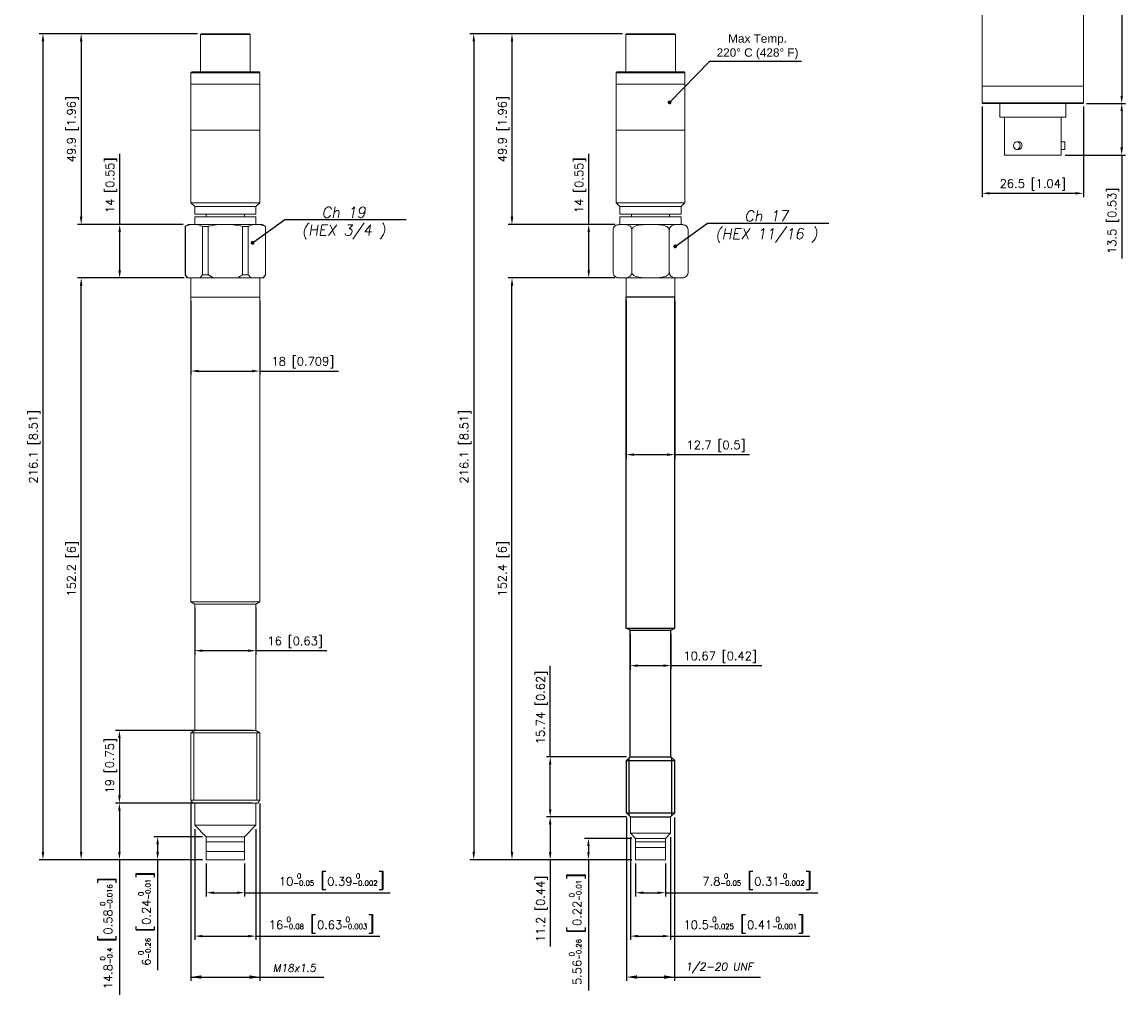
# Model space of a CAD drawing. Header units: millimetres. Extents: x 437 to 726, y -75 to 487.
# Tile 1 of 2: x 437 to 726, y -75 to 179. Entities that reach past the tile are written whole.
import ezdxf

# ---------------------------------------------------------------- set-up
doc = ezdxf.new("R2010")
doc.units = ezdxf.units.MM
doc.header["$PDSIZE"] = -1
doc.styles.add('DEM2', font='romans.shx', dxfattribs={"oblique": 10})
doc.styles.add('WLA0', font='romans.shx')
doc.dimstyles.new('AXEGF_MM-INCH', dxfattribs={"dimtxt": 2.2, "dimasz": 2, "dimexe": 1, "dimexo": 1, "dimgap": 0.5, "dimtad": 1, "dimdec": 4, "dimdsep": 46, "dimtxsty": 'WLA0', "dimcen": 0, "dimclrd": 256, "dimclre": 256, "dimclrt": 256, "dimadec": 0, "dimazin": 0, "dimtol": 1, "dimtm": 1e-09, "dimtfac": 0.6, "dimtdec": 4, "dimtmove": 0, "dimatfit": 3, "dimfxl": 1, "dimarcsym": 0})

# ---------------------------------------------------------------- blocks, each defined once
blk = doc.blocks.new('*D5')
at = {"lineweight": -2}
for p, q in [((687.97, 157.03), (687.97, 133.33)), ((714.47, 157.03), (714.47, 133.33)), ((689.97, 134.33), (712.47, 134.33))]:
    blk.add_line(p, q, dxfattribs=at)
for points in [[(689.97, 134.66), (689.97, 134), (687.97, 134.33)], [(712.47, 134.66), (712.47, 134), (714.47, 134.33)]]:
    blk.add_solid(points)
at = {"layer": 'Defpoints', "color": 0}
for p in [(687.97, 158.03), (714.47, 158.03), (714.47, 134.33)]:
    blk.add_point(p, dxfattribs=at)
at = {"insert": (701.22, 136.51), "char_height": 2.2, "attachment_point": 5, "style": 'WLA0'}
blk.add_mtext('26.5 [1.04]', dxfattribs=at)
blk = doc.blocks.new('*D6')
at = {"lineweight": -2}
for p, q in [((715.27, 157.83), (725.47, 157.83)), ((724.47, 155.83), (724.47, 146.33)), ((709.67, 144.33), (725.47, 144.33)), ((724.47, 144.33), (724.47, 117.31))]:
    blk.add_line(p, q, dxfattribs=at)
for points in [[(724.14, 155.83), (724.81, 155.83), (724.47, 157.83)], [(724.14, 146.33), (724.81, 146.33), (724.47, 144.33)]]:
    blk.add_solid(points)
at = {"layer": 'Defpoints', "color": 0}
for p in [(714.27, 157.83), (724.47, 157.83), (708.67, 144.33)]:
    blk.add_point(p, dxfattribs=at)
at = {"insert": (722.3, 127.14), "char_height": 2.2, "attachment_point": 5, "rotation": 90, "style": 'WLA0'}
blk.add_mtext('13.5 [0.53]', dxfattribs=at)
blk = doc.blocks.new('*D7')
at = {"lineweight": -2}
for p, q in [((715.27, 242.33), (725.47, 242.33)), ((724.47, 240.33), (724.47, 159.83)), ((715.27, 157.83), (725.47, 157.83))]:
    blk.add_line(p, q, dxfattribs=at)
for points in [[(724.14, 240.33), (724.81, 240.33), (724.47, 242.33)], [(724.14, 159.83), (724.81, 159.83), (724.47, 157.83)]]:
    blk.add_solid(points)
at = {"layer": 'Defpoints', "color": 0}
for p in [(714.27, 242.33), (714.27, 157.83), (724.47, 157.83)]:
    blk.add_point(p, dxfattribs=at)
at = {"insert": (722.3, 200.08), "char_height": 2.2, "attachment_point": 5, "rotation": 90, "style": 'WLA0'}
blk.add_mtext('84.5 [3.33]', dxfattribs=at)
blk = doc.blocks.new('*D11')
at = {"lineweight": -2}
for p, q in [((597.32, -41.02), (597.32, -49.66)), ((605.12, -41.02), (605.12, -49.66)), ((599.32, -48.66), (603.12, -48.66)), ((605.12, -48.66), (644.97, -48.66))]:
    blk.add_line(p, q, dxfattribs=at)
for points in [[(599.32, -48.33), (599.32, -48.99), (597.32, -48.66)], [(603.12, -48.33), (603.12, -48.99), (605.12, -48.66)]]:
    blk.add_solid(points)
at = {"layer": 'Defpoints', "color": 0}
for p in [(597.32, -40.02), (605.12, -40.02), (605.12, -48.66)]:
    blk.add_point(p, dxfattribs=at)
at = {"insert": (629.1, -45.75), "char_height": 2.2, "attachment_point": 5, "style": 'WLA0'}
blk.add_mtext('7.8{\\H1.320000;\\S 0^ -0.05;} {\\o\\l\\H3.168000;[}0.31{\\H1.320000;\\S 0^ -0.002;}{\\o\\l\\H3.168000;]}', dxfattribs=at)
blk = doc.blocks.new('*D12')
at = {"lineweight": -2}
for p, q in [((595.97, -34.12), (595.97, -61.02)), ((606.47, -34.12), (606.47, -61.02)), ((597.97, -60.02), (604.47, -60.02)), ((606.47, -60.02), (642.88, -60.02))]:
    blk.add_line(p, q, dxfattribs=at)
for points in [[(597.97, -59.69), (597.97, -60.35), (595.97, -60.02)], [(604.47, -59.69), (604.47, -60.35), (606.47, -60.02)]]:
    blk.add_solid(points)
at = {"layer": 'Defpoints', "color": 0}
for p in [(595.97, -33.12), (606.47, -33.12), (606.47, -60.02)]:
    blk.add_point(p, dxfattribs=at)
at = {"insert": (625.68, -57.11), "char_height": 2.2, "attachment_point": 5, "style": 'WLA0'}
blk.add_mtext('10.5{\\H1.320000;\\S 0^ -0.025;} {\\o\\l\\H3.168000;[}0.41{\\H1.320000;\\S 0^ -0.001;}{\\o\\l\\H3.168000;]}', dxfattribs=at)
blk = doc.blocks.new('*D13')
at = {"lineweight": -2}
for p, q in [((594.77, -28.82), (573.97, -28.82)), ((574.97, -30.82), (574.97, -38.02)), ((596.32, -40.02), (573.97, -40.02)), ((574.97, -40.02), (574.97, -62.73))]:
    blk.add_line(p, q, dxfattribs=at)
for points in [[(574.64, -30.82), (575.31, -30.82), (574.97, -28.82)], [(574.64, -38.02), (575.31, -38.02), (574.97, -40.02)]]:
    blk.add_solid(points)
at = {"layer": 'Defpoints', "color": 0}
for p in [(574.97, -28.82), (595.77, -28.82), (597.32, -40.02)]:
    blk.add_point(p, dxfattribs=at)
at = {"insert": (572.8, -52.9), "char_height": 2.2, "attachment_point": 5, "rotation": 90, "style": 'WLA0'}
blk.add_mtext('11.2 [0.44]', dxfattribs=at)
blk = doc.blocks.new('*D14')
at = {"lineweight": -2}
for p, q in [((585.05, 126.18), (585.05, 144.68)), ((591.91, 126.18), (584.05, 126.18)), ((585.05, 114.18), (585.05, 124.18)), ((591.91, 112.18), (584.05, 112.18))]:
    blk.add_line(p, q, dxfattribs=at)
for points in [[(584.72, 124.18), (585.38, 124.18), (585.05, 126.18)], [(584.72, 114.18), (585.38, 114.18), (585.05, 112.18)]]:
    blk.add_solid(points)
at = {"layer": 'Defpoints', "color": 0}
for p in [(592.91, 126.18), (585.05, 112.18), (592.91, 112.18)]:
    blk.add_point(p, dxfattribs=at)
at = {"insert": (582.87, 136.43), "char_height": 2.2, "attachment_point": 5, "rotation": 90, "style": 'WLA0'}
blk.add_mtext('14 [0.55]', dxfattribs=at)
blk = doc.blocks.new('*D15')
at = {"lineweight": -2}
for p, q in [((593.92, 176.08), (563.97, 176.08)), ((564.97, 174.08), (564.97, 128.18)), ((591.91, 126.18), (563.97, 126.18))]:
    blk.add_line(p, q, dxfattribs=at)
for points in [[(564.64, 174.08), (565.31, 174.08), (564.97, 176.08)], [(564.64, 128.18), (565.31, 128.18), (564.97, 126.18)]]:
    blk.add_solid(points)
at = {"layer": 'Defpoints', "color": 0}
for p in [(594.92, 176.08), (564.97, 126.18), (592.91, 126.18)]:
    blk.add_point(p, dxfattribs=at)
at = {"insert": (562.8, 151.13), "char_height": 2.2, "attachment_point": 5, "rotation": 90, "style": 'WLA0'}
blk.add_mtext('49.9 [1.96]', dxfattribs=at)
blk = doc.blocks.new('*D16')
at = {"lineweight": -2}
for p, q in [((593.92, 176.08), (553.97, 176.08)), ((554.97, 174.08), (554.97, -38.02)), ((596.32, -40.02), (553.97, -40.02))]:
    blk.add_line(p, q, dxfattribs=at)
for points in [[(554.64, 174.08), (555.31, 174.08), (554.97, 176.08)], [(554.64, -38.02), (555.31, -38.02), (554.97, -40.02)]]:
    blk.add_solid(points)
at = {"layer": 'Defpoints', "color": 0}
for p in [(594.92, 176.08), (554.97, -40.02), (597.32, -40.02)]:
    blk.add_point(p, dxfattribs=at)
at = {"insert": (552.8, 68.03), "char_height": 2.2, "attachment_point": 5, "rotation": 90, "style": 'WLA0'}
blk.add_mtext('216.1 [8.51]', dxfattribs=at)
blk = doc.blocks.new('*D17')
at = {"lineweight": -2}
for p, q in [((595.89, 18.99), (595.89, 9.76)), ((606.56, 18.99), (606.56, 9.76)), ((597.89, 10.76), (604.56, 10.76)), ((606.56, 10.76), (630.3, 10.76))]:
    blk.add_line(p, q, dxfattribs=at)
for points in [[(597.89, 11.09), (597.89, 10.42), (595.89, 10.76)], [(604.56, 11.09), (604.56, 10.42), (606.56, 10.76)]]:
    blk.add_solid(points)
at = {"layer": 'Defpoints', "color": 0}
for p in [(595.89, 19.99), (606.56, 19.99), (606.56, 10.76)]:
    blk.add_point(p, dxfattribs=at)
at = {"insert": (619.43, 12.93), "char_height": 2.2, "attachment_point": 5, "style": 'WLA0'}
blk.add_mtext('10.67 [0.42]', dxfattribs=at)
blk = doc.blocks.new('*D19')
at = {"lineweight": -2}
for p, q in [((480.48, -25.22), (461.28, -25.22)), ((462.28, -27.22), (462.28, -38.02)), ((483.63, -40.02), (461.28, -40.02)), ((462.28, -40.02), (462.28, -75.4))]:
    blk.add_line(p, q, dxfattribs=at)
for points in [[(461.94, -27.22), (462.61, -27.22), (462.28, -25.22)], [(461.94, -38.02), (462.61, -38.02), (462.28, -40.02)]]:
    blk.add_solid(points)
at = {"layer": 'Defpoints', "color": 0}
for p in [(462.28, -25.22), (481.48, -25.22), (484.63, -40.02)]:
    blk.add_point(p, dxfattribs=at)
at = {"insert": (459.36, -59.24), "char_height": 2.2, "attachment_point": 5, "rotation": 90, "style": 'WLA0'}
blk.add_mtext('14.8{\\H1.320000;\\S 0^ -0.4;} {\\o\\l\\H3.168000;[}0.58{\\H1.320000;\\S 0^ -0.016;}{\\o\\l\\H3.168000;]}', dxfattribs=at)
blk = doc.blocks.new('*D20')
at = {"lineweight": -2}
for p, q in [((462.35, 126.18), (462.35, 144.68)), ((478.97, 126.18), (461.35, 126.18)), ((462.35, 114.18), (462.35, 124.18)), ((479, 112.18), (461.35, 112.18))]:
    blk.add_line(p, q, dxfattribs=at)
for points in [[(462.02, 124.18), (462.69, 124.18), (462.35, 126.18)], [(462.02, 114.18), (462.69, 114.18), (462.35, 112.18)]]:
    blk.add_solid(points)
at = {"layer": 'Defpoints', "color": 0}
for p in [(479.97, 126.18), (462.35, 112.18), (480, 112.18)]:
    blk.add_point(p, dxfattribs=at)
at = {"insert": (460.18, 136.43), "char_height": 2.2, "attachment_point": 5, "rotation": 90, "style": 'WLA0'}
blk.add_mtext('14 [0.55]', dxfattribs=at)
blk = doc.blocks.new('*D21')
at = {"lineweight": -2}
for p, q in [((482.7, 176.08), (451.28, 176.08)), ((452.28, 174.08), (452.28, 128.18)), ((478.97, 126.18), (451.28, 126.18))]:
    blk.add_line(p, q, dxfattribs=at)
for points in [[(451.94, 174.08), (452.61, 174.08), (452.28, 176.08)], [(451.94, 128.18), (452.61, 128.18), (452.28, 126.18)]]:
    blk.add_solid(points)
at = {"layer": 'Defpoints', "color": 0}
for p in [(483.7, 176.08), (452.28, 126.18), (479.97, 126.18)]:
    blk.add_point(p, dxfattribs=at)
at = {"insert": (450.1, 151.13), "char_height": 2.2, "attachment_point": 5, "rotation": 90, "style": 'WLA0'}
blk.add_mtext('49.9 [1.96]', dxfattribs=at)
blk = doc.blocks.new('*D22')
at = {"lineweight": -2}
for p, q in [((482.7, 176.08), (441.28, 176.08)), ((442.28, 174.08), (442.28, -38.02)), ((483.63, -40.02), (441.28, -40.02))]:
    blk.add_line(p, q, dxfattribs=at)
for points in [[(441.94, 174.08), (442.61, 174.08), (442.28, 176.08)], [(441.94, -38.02), (442.61, -38.02), (442.28, -40.02)]]:
    blk.add_solid(points)
at = {"layer": 'Defpoints', "color": 0}
for p in [(483.7, 176.08), (442.28, -40.02), (484.63, -40.02)]:
    blk.add_point(p, dxfattribs=at)
at = {"insert": (440.1, 68.03), "char_height": 2.2, "attachment_point": 5, "rotation": 90, "style": 'WLA0'}
blk.add_mtext('216.1 [8.51]', dxfattribs=at)
blk = doc.blocks.new('*D23')
at = {"lineweight": -2}
for p, q in [((479.21, 112.18), (451.28, 112.18)), ((452.28, -38.02), (452.28, 110.18)), ((483.63, -40.02), (451.28, -40.02))]:
    blk.add_line(p, q, dxfattribs=at)
for points in [[(451.94, 110.18), (452.61, 110.18), (452.28, 112.18)], [(451.94, -38.02), (452.61, -38.02), (452.28, -40.02)]]:
    blk.add_solid(points)
at = {"layer": 'Defpoints', "color": 0}
for p in [(452.28, 112.18), (480.21, 112.18), (484.63, -40.02)]:
    blk.add_point(p, dxfattribs=at)
at = {"insert": (450.1, 36.08), "char_height": 2.2, "attachment_point": 5, "rotation": 90, "style": 'WLA0'}
blk.add_mtext('152.2 [6]', dxfattribs=at)
blk = doc.blocks.new('*D24')
at = {"lineweight": -2}
for p, q in [((485, -41.02), (485, -49.66)), ((495, -41.02), (495, -49.66)), ((487, -48.66), (493, -48.66)), ((495, -48.66), (533.07, -48.66))]:
    blk.add_line(p, q, dxfattribs=at)
for points in [[(487, -48.33), (487, -48.99), (485, -48.66)], [(493, -48.33), (493, -48.99), (495, -48.66)]]:
    blk.add_solid(points)
at = {"layer": 'Defpoints', "color": 0}
for p in [(485, -40.02), (495, -40.02), (495, -48.66)]:
    blk.add_point(p, dxfattribs=at)
at = {"insert": (517.87, -45.75), "char_height": 2.2, "attachment_point": 5, "style": 'WLA0'}
blk.add_mtext('10{\\H1.320000;\\S 0^ -0.05;} {\\o\\l\\H3.168000;[}0.39{\\H1.320000;\\S 0^ -0.002;}{\\o\\l\\H3.168000;]}', dxfattribs=at)
blk = doc.blocks.new('*D25')
at = {"lineweight": -2}
for p, q in [((482, -32.02), (482, -61.02)), ((498, -32.02), (498, -61.02)), ((484, -60.02), (496, -60.02)), ((498, -60.02), (530.39, -60.02))]:
    blk.add_line(p, q, dxfattribs=at)
for points in [[(484, -59.69), (484, -60.35), (482, -60.02)], [(496, -59.69), (496, -60.35), (498, -60.02)]]:
    blk.add_solid(points)
at = {"layer": 'Defpoints', "color": 0}
for p in [(482, -31.02), (498, -31.02), (498, -60.02)]:
    blk.add_point(p, dxfattribs=at)
at = {"insert": (515.19, -57.11), "char_height": 2.2, "attachment_point": 5, "style": 'WLA0'}
blk.add_mtext('16{\\H1.320000;\\S 0^ -0.08;} {\\o\\l\\H3.168000;[}0.63{\\H1.320000;\\S 0^ -0.003;}{\\o\\l\\H3.168000;]}', dxfattribs=at)
blk = doc.blocks.new('*D26')
at = {"lineweight": -2}
for p, q in [((497, -6.22), (461.28, -6.22)), ((462.28, -8.22), (462.28, -23.22)), ((497, -25.22), (461.28, -25.22))]:
    blk.add_line(p, q, dxfattribs=at)
for points in [[(461.94, -8.22), (462.61, -8.22), (462.28, -6.22)], [(461.94, -23.22), (462.61, -23.22), (462.28, -25.22)]]:
    blk.add_solid(points)
at = {"layer": 'Defpoints', "color": 0}
for p in [(498, -6.22), (462.28, -25.22), (498, -25.22)]:
    blk.add_point(p, dxfattribs=at)
at = {"insert": (460.1, -15.43), "char_height": 2.2, "attachment_point": 5, "rotation": 90, "style": 'WLA0'}
blk.add_mtext('19 [0.75]', dxfattribs=at)
blk = doc.blocks.new('*D27')
at = {"lineweight": -2}
for p, q in [((484, -34.02), (471.28, -34.02)), ((472.28, -36.02), (472.28, -38.02)), ((484, -40.02), (471.28, -40.02)), ((472.28, -40.02), (472.28, -68.89))]:
    blk.add_line(p, q, dxfattribs=at)
for points in [[(471.94, -36.02), (472.61, -36.02), (472.28, -34.02)], [(471.94, -38.02), (472.61, -38.02), (472.28, -40.02)]]:
    blk.add_solid(points)
at = {"layer": 'Defpoints', "color": 0}
for p in [(485, -34.02), (472.28, -40.02), (485, -40.02)]:
    blk.add_point(p, dxfattribs=at)
at = {"insert": (469.36, -55.45), "char_height": 2.2, "attachment_point": 5, "rotation": 90, "style": 'WLA0'}
blk.add_mtext('6{\\H1.320000;\\S 0^ -0.26;} {\\o\\l\\H3.168000;[}0.24{\\H1.320000;\\S 0^ -0.01;}{\\o\\l\\H3.168000;]}', dxfattribs=at)
blk = doc.blocks.new('*D28')
at = {"lineweight": -2}
for p, q in [((574.97, -13.09), (574.97, 10.66)), ((594.89, -13.09), (573.97, -13.09)), ((574.97, -26.82), (574.97, -15.09)), ((594.97, -28.82), (573.97, -28.82))]:
    blk.add_line(p, q, dxfattribs=at)
for points in [[(574.64, -15.09), (575.31, -15.09), (574.97, -13.09)], [(574.64, -26.82), (575.31, -26.82), (574.97, -28.82)]]:
    blk.add_solid(points)
at = {"layer": 'Defpoints', "color": 0}
for p in [(574.97, -13.09), (595.89, -13.09), (595.97, -28.82)]:
    blk.add_point(p, dxfattribs=at)
at = {"insert": (572.8, -0.21), "char_height": 2.2, "attachment_point": 5, "rotation": 90, "style": 'WLA0'}
blk.add_mtext('15.74 [0.62]', dxfattribs=at)
blk = doc.blocks.new('*D31')
at = {"lineweight": -2}
for p, q in [((594.87, 106.18), (594.87, 64.96)), ((607.57, 106.18), (607.57, 64.96)), ((596.87, 65.96), (605.57, 65.96)), ((607.57, 65.96), (627.13, 65.96))]:
    blk.add_line(p, q, dxfattribs=at)
for points in [[(596.87, 66.29), (596.87, 65.63), (594.87, 65.96)], [(605.57, 66.29), (605.57, 65.63), (607.57, 65.96)]]:
    blk.add_solid(points)
at = {"layer": 'Defpoints', "color": 0}
for p in [(594.87, 107.18), (607.57, 107.18), (607.57, 65.96)]:
    blk.add_point(p, dxfattribs=at)
at = {"insert": (618.35, 68.13), "char_height": 2.2, "attachment_point": 5, "style": 'WLA0'}
blk.add_mtext('12.7 [0.5]', dxfattribs=at)
blk = doc.blocks.new('*D32')
at = {"lineweight": -2}
for p, q in [((481, 106.18), (481, 86.83)), ((499, 106.18), (499, 86.83)), ((483, 87.83), (497, 87.83)), ((499, 87.83), (519.6, 87.83))]:
    blk.add_line(p, q, dxfattribs=at)
for points in [[(483, 88.16), (483, 87.5), (481, 87.83)], [(497, 88.16), (497, 87.5), (499, 87.83)]]:
    blk.add_solid(points)
at = {"layer": 'Defpoints', "color": 0}
for p in [(481, 107.18), (499, 107.18), (499, 87.83)]:
    blk.add_point(p, dxfattribs=at)
at = {"insert": (510.3, 90.01), "char_height": 2.2, "attachment_point": 5, "style": 'WLA0'}
blk.add_mtext('18 [0.709]', dxfattribs=at)
blk = doc.blocks.new('*D33')
at = {"lineweight": -2}
for p, q in [((482, 25.86), (482, 13.67)), ((498, 25.86), (498, 13.67)), ((484, 14.67), (496, 14.67)), ((498, 14.67), (516.5, 14.67))]:
    blk.add_line(p, q, dxfattribs=at)
for points in [[(484, 15), (484, 14.33), (482, 14.67)], [(496, 15), (496, 14.33), (498, 14.67)]]:
    blk.add_solid(points)
at = {"layer": 'Defpoints', "color": 0}
for p in [(482, 26.86), (498, 26.86), (498, 14.67)]:
    blk.add_point(p, dxfattribs=at)
at = {"insert": (508.25, 16.84), "char_height": 2.2, "attachment_point": 5, "style": 'WLA0'}
blk.add_mtext('16 [0.63]', dxfattribs=at)

msp = doc.modelspace()

# ---------------------------------------------------------------- linework, layer by layer
at = {"color": 7, "linetype": 'Continuous', "lineweight": 15}
for p, q in [((687.97355, 240.58149), (687.97355, 162.33149)), ((714.47355, 162.33149), (714.47355, 240.58149)), ((483.69926, 176.07962), (483.49926, 175.87962)), ((483.49926, 175.87962), (483.49926, 166.07962)), ((485.39731, 175.87962), (483.49926, 175.87962)), ((483.69926, 176.07962), (485.53891, 176.07962)), ((496.49926, 175.87962), (485.39731, 175.87962)), ((485.53891, 176.07962), (496.29926, 176.07962)), ((496.49926, 175.87962), (496.29926, 176.07962)), ((496.49926, 166.07962), (496.49926, 175.87962)), ((594.92355, 176.07962), (594.72355, 175.87962)), ((594.72355, 175.87962), (594.72355, 166.07962)), ((596.6216, 175.87962), (594.72355, 175.87962)), ((594.92355, 176.07962), (596.7632, 176.07962)), ((607.72355, 175.87962), (596.6216, 175.87962)), ((596.7632, 176.07962), (607.52355, 176.07962)), ((607.72355, 175.87962), (607.52355, 176.07962)), ((607.72355, 166.07962), (607.72355, 175.87962)), ((480.99926, 165.87961), (481.19926, 166.07962)), ((480.99926, 165.87961), (480.99926, 162.87962)), ((498.99926, 165.87961), (480.99926, 165.87961)), ((480.99926, 162.87962), (480.99926, 165.87961)), ((481.2771, 166.07962), (488.80952, 166.07962)), ((488.80952, 166.07962), (498.79926, 166.07962)), ((498.99926, 165.87961), (498.79926, 166.07962)), ((498.99926, 162.87962), (498.99926, 165.87961)), ((592.22355, 165.87962), (592.42355, 166.07962)), ((592.22355, 165.87962), (592.22355, 162.87962)), ((610.22355, 165.87962), (592.22355, 165.87962)), ((592.22355, 162.87962), (592.22355, 165.87962)), ((592.50139, 166.07962), (600.03381, 166.07962)), ((600.03381, 166.07962), (610.02355, 166.07962)), ((610.22355, 165.87962), (610.02355, 166.07962)), ((610.22355, 162.87962), (610.22355, 165.87962)), ((480.99926, 162.87962), (480.99926, 150.87961)), ((498.99926, 162.87962), (480.99926, 162.87962)), ((480.99926, 162.87962), (498.99926, 162.87962)), ((498.99926, 150.87961), (498.99926, 162.87962)), ((592.22355, 162.87962), (592.22355, 150.87961)), ((610.22355, 162.87962), (592.22355, 162.87962)), ((592.22355, 162.87962), (610.22355, 162.87962)), ((610.22355, 150.87961), (610.22355, 162.87962)), ((687.97355, 162.33149), (687.97355, 158.03149)), ((687.97355, 162.33149), (714.47355, 162.33149)), ((687.97355, 162.33149), (714.47355, 162.33149)), ((714.47355, 158.03149), (714.47355, 162.33149)), ((687.97355, 158.03149), (688.17355, 157.83149)), ((687.97355, 158.03149), (714.47355, 158.03149)), ((714.27355, 157.83149), (688.17355, 157.83149)), ((692.57355, 157.83149), (692.57355, 154.23149)), ((709.87355, 154.23149), (709.87355, 157.83149)), ((714.27355, 157.83149), (714.47355, 158.03149)), ((709.87355, 154.23149), (692.57355, 154.23149)), ((693.77355, 154.23149), (693.77355, 144.3315)), ((708.67355, 147.81887), (708.67355, 154.23149)), ((480.99926, 150.87961), (480.99926, 131.87962)), ((481.01519, 150.87961), (480.99926, 150.87961)), ((498.99926, 150.87961), (480.99926, 150.87961)), ((498.99926, 150.87961), (481.01519, 150.87961)), ((498.99926, 131.87962), (498.99926, 150.87961)), ((592.22355, 150.87961), (592.22355, 131.87962)), ((592.23948, 150.87961), (592.22355, 150.87961)), ((610.22355, 150.87961), (592.22355, 150.87961)), ((610.22355, 150.87961), (592.23948, 150.87961)), ((610.22355, 131.87962), (610.22355, 150.87961)), ((697.49938, 147.83149), (697.02355, 147.83149)), ((709.62355, 147.83149), (708.67188, 147.83149)), ((709.62355, 147.83149), (709.62355, 145.83149)), ((697.02355, 145.83149), (697.49859, 145.83149)), ((708.67355, 144.3315), (708.67355, 145.83149)), ((708.67355, 145.83149), (709.62355, 145.83149)), ((708.67355, 144.3315), (693.77355, 144.3315)), ((480.99926, 131.87962), (481.99926, 130.87962)), ((480.99926, 131.87962), (498.99926, 131.87962)), ((481.99926, 130.87962), (481.99926, 128.87961)), ((497.99926, 130.87962), (481.99926, 130.87962)), ((497.99926, 130.87962), (498.99926, 131.87962)), ((497.99926, 128.87961), (497.99926, 130.87962)), ((592.22355, 131.87962), (593.22355, 130.87962)), ((592.22355, 131.87962), (610.22355, 131.87962)), ((593.22355, 130.87962), (593.22355, 128.87962)), ((609.22355, 130.87962), (593.22355, 130.87962)), ((609.22355, 130.87962), (610.22355, 131.87962)), ((609.22355, 128.87962), (609.22355, 130.87962)), ((495.7625, 128.87962), (481.99926, 128.87962)), ((497.99926, 128.87961), (481.99926, 128.87961)), ((481.99926, 128.17962), (481.99926, 126.17961)), ((481.99926, 128.17962), (493.99926, 128.17962)), ((484.99926, 128.87962), (484.99926, 128.17962)), ((493.99926, 128.17962), (497.99926, 128.17962)), ((494.99926, 128.17962), (494.99926, 128.87962)), ((497.99926, 128.87962), (495.7625, 128.87962)), ((497.99926, 126.17961), (497.99926, 128.17962)), ((609.22355, 128.87962), (593.22355, 128.87962)), ((593.22355, 128.17962), (593.22355, 126.17961)), ((593.22355, 128.17962), (609.22355, 128.17962)), ((593.22355, 128.17962), (593.22355, 126.17962)), ((593.22355, 128.17962), (609.22355, 128.17962)), ((596.22355, 128.87962), (596.22355, 128.17962)), ((606.22355, 128.17962), (606.22355, 128.87962)), ((609.22355, 126.17962), (609.22355, 128.17962)), ((480.36529, 126.17961), (479.49926, 125.67962)), ((479.49926, 125.67962), (479.49926, 113.04564)), ((479.53595, 125.67962), (479.49926, 125.67962)), ((479.53595, 125.67962), (479.53595, 113.04564)), ((480.36529, 126.17961), (480.97148, 126.17961)), ((480.97148, 126.17961), (482.57256, 126.17961)), ((482.57256, 126.17961), (488.39818, 126.17961)), ((485.52712, 125.67962), (484.00809, 125.67962)), ((484.00809, 113.04564), (484.00809, 125.67962)), ((485.52712, 125.67962), (485.52712, 113.04564)), ((488.39818, 126.17961), (491.60034, 126.17961)), ((491.60034, 126.17961), (497.42596, 126.17961)), ((494.4714, 113.04564), (494.4714, 125.67962)), ((495.99043, 125.67962), (494.4714, 125.67962)), ((495.99043, 125.67962), (495.99043, 113.04564)), ((497.42596, 126.17961), (499.02704, 126.17961)), ((499.02704, 126.17961), (499.63323, 126.17961)), ((500.49926, 125.67962), (499.63323, 126.17961)), ((500.46257, 113.04564), (500.46257, 125.67962)), ((500.49926, 125.67962), (500.46257, 125.67962)), ((500.49926, 113.04564), (500.49926, 125.67962)), ((591.4086, 113.66795), (591.4086, 124.69129)), ((591.42189, 124.87923), (591.40922, 124.72454)), ((591.40922, 124.72454), (591.40922, 124.72451)), ((592.90855, 126.17962), (609.53855, 126.17962)), ((596.31607, 113.66795), (596.31607, 124.69129)), ((606.13103, 113.66795), (606.13103, 124.69129)), ((611.03699, 124.74794), (611.03192, 124.82055)), ((611.03851, 113.66795), (611.03851, 124.69129)), ((479.49926, 113.04564), (479.99926, 112.17962)), ((479.49926, 113.04564), (479.53595, 113.04564)), ((484.00809, 113.04564), (485.52712, 113.04564)), ((494.4714, 113.04564), (495.99043, 113.04564)), ((499.99926, 112.17962), (500.49926, 113.04564)), ((500.46257, 113.04564), (500.49926, 113.04564)), ((591.41011, 113.6113), (591.41519, 113.53869)), ((611.02521, 113.48001), (611.03788, 113.6347)), ((611.03788, 113.6347), (611.03788, 113.63474)), ((480.21077, 112.17962), (479.99926, 112.17962)), ((480.21077, 112.17962), (483.33327, 112.17962)), ((480.99926, 112.17962), (480.99926, 107.17962)), ((486.87676, 112.17962), (483.33327, 112.17962)), ((486.87676, 112.17962), (493.12176, 112.17962)), ((496.66525, 112.17962), (493.12176, 112.17962)), ((496.66525, 112.17962), (499.78775, 112.17962)), ((498.99926, 107.17962), (498.99926, 112.17962)), ((499.99926, 112.17962), (499.78775, 112.17962)), ((609.53855, 112.17962), (592.90855, 112.17962)), ((594.87355, 112.17962), (594.87355, 107.17962)), ((594.87355, 112.17962), (594.87355, 107.17962)), ((607.57355, 107.17962), (607.57355, 112.17962)), ((480.99926, 107.17962), (480.99926, 27.43697)), ((489.99926, 107.17962), (480.99926, 107.17962)), ((498.99926, 107.17962), (480.99926, 107.17962)), ((498.99926, 107.17962), (489.99926, 107.17962)), ((498.99926, 27.43697), (498.99926, 107.17962)), ((594.87355, 107.17962), (607.57355, 107.17962)), ((594.87355, 107.17962), (607.57355, 107.17962)), ((594.87355, 107.17962), (607.57355, 107.17962)), ((480.99926, 27.43697), (481.99926, 26.85962)), ((489.99926, 27.43697), (480.99926, 27.43697)), ((481.99926, 26.85962), (481.99926, -6.22038)), ((489.99926, 26.85962), (481.99926, 26.85962)), ((498.99926, 27.43697), (489.99926, 27.43697)), ((497.99926, 26.85962), (489.99926, 26.85962)), ((497.99926, 26.85962), (498.99926, 27.43697)), ((497.99926, -6.22038), (497.99926, 26.85962)), ((481.99926, -6.22038), (480.99926, -6.82124)), ((480.99926, -6.82124), (480.99926, -24.42038)), ((489.99926, -6.82124), (480.99926, -6.82124)), ((481.74926, -6.82124), (481.74926, -24.42038)), ((489.99926, -6.22038), (481.99926, -6.22038)), ((497.99926, -6.22038), (489.99926, -6.22038)), ((498.99926, -6.82124), (489.99926, -6.82124)), ((498.99926, -6.82124), (497.99926, -6.22038)), ((498.24926, -24.42038), (498.24926, -6.82124)), ((498.99926, -24.42038), (498.99926, -6.82124)), ((480.99926, -24.42038), (481.47995, -25.22038)), ((489.99926, -24.42038), (480.99926, -24.42038)), ((489.99926, -25.22038), (481.47995, -25.22038)), ((481.99926, -25.22038), (481.99926, -31.02038)), ((498.99926, -24.42038), (489.99926, -24.42038)), ((498.51857, -25.22038), (489.99926, -25.22038)), ((497.99926, -31.02038), (497.99926, -25.22038)), ((498.51857, -25.22038), (498.99926, -24.42038)), ((595.97355, -28.82038), (595.97355, -33.12038)), ((606.47355, -33.12038), (606.47355, -28.82038)), ((481.99926, -31.02038), (484.99926, -34.02038)), ((481.99926, -31.02038), (489.99926, -31.02038)), ((489.99926, -31.02038), (497.99926, -31.02038)), ((494.99926, -34.02038), (497.99926, -31.02038)), ((484.99926, -34.02038), (484.99926, -35.32038)), ((484.99926, -34.02038), (489.99926, -34.02038)), ((489.99926, -34.02038), (494.99926, -34.02038)), ((494.99926, -35.32038), (494.99926, -34.02038)), ((595.97355, -33.12038), (597.32355, -34.47038)), ((595.97355, -33.12038), (602.6144, -33.12038)), ((597.32355, -34.47038), (597.32355, -35.32038)), ((597.32355, -34.47038), (602.25675, -34.47038)), ((602.25675, -34.47038), (605.12355, -34.47038)), ((602.6144, -33.12038), (606.47355, -33.12038)), ((605.12355, -34.47038), (606.47355, -33.12038)), ((605.12355, -35.32038), (605.12355, -34.47038)), ((484.99926, -35.32038), (484.99926, -37.92038)), ((484.99926, -35.32038), (489.99926, -35.32038)), ((494.99926, -35.32038), (484.99926, -35.32038)), ((489.99926, -35.32038), (494.99926, -35.32038)), ((494.99926, -37.92038), (494.99926, -35.32038)), ((597.32355, -35.32038), (597.32355, -36.82038)), ((597.32355, -35.32038), (602.25675, -35.32038)), ((597.32355, -35.32038), (602.35439, -35.32038)), ((597.32355, -36.82038), (597.32355, -40.02038)), ((605.12355, -36.82038), (597.32355, -36.82038)), ((597.32355, -36.82038), (602.35439, -36.82038)), ((602.25675, -35.32038), (605.12355, -35.32038)), ((602.35439, -35.32038), (605.12355, -35.32038)), ((602.35439, -36.82038), (605.12355, -36.82038)), ((605.12355, -36.82038), (605.12355, -35.32038)), ((605.12355, -40.02038), (605.12355, -36.82038)), ((484.99926, -37.92038), (484.99926, -40.02038)), ((494.99926, -37.92038), (484.99926, -37.92038)), ((494.99926, -37.92038), (484.99926, -37.92038)), ((494.99926, -40.02038), (484.99926, -40.02038)), ((494.99926, -40.02038), (494.99926, -37.92038)), ((605.12355, -40.02038), (597.32355, -40.02038))]:
    msp.add_line(p, q, dxfattribs=at)
for p, q in [((606.20638, 158.11866), (616.70174, 168.94045)), ((616.70174, 168.94045), (640.72178, 168.94045)), ((497.10472, 121.37808), (505.51939, 127.46404)), ((505.51939, 127.46404), (537.30658, 127.46404)), ((607.67909, 120.4472), (616.09376, 126.53317)), ((616.09376, 126.53317), (647.88095, 126.53317)), ((591.90855, 112.17962), (563.97355, 112.17962)), ((564.97355, -38.02038), (564.97355, 110.17962)), ((594.87355, 20.57962), (594.87355, 107.17962)), ((607.57355, 107.17962), (594.87355, 107.17962)), ((607.57355, 20.57962), (607.57355, 107.17962)), ((595.88855, 19.99361), (594.87355, 20.57962)), ((594.87355, 20.57962), (607.57355, 20.57962)), ((606.55855, 19.99361), (607.57355, 20.57962)), ((595.88855, 19.99361), (606.55855, 19.99361)), ((595.88855, -13.08538), (595.88855, 19.99361)), ((606.55855, -13.08538), (606.55855, 19.99361)), ((595.88855, -13.08538), (594.89005, -14.08388)), ((594.89005, -27.73188), (594.89005, -14.08388)), ((594.89005, -14.08388), (607.55705, -14.08388)), ((595.64605, -28.48788), (595.64605, -13.32788)), ((595.88855, -13.08538), (606.55855, -13.08538)), ((606.55855, -13.08538), (607.55705, -14.08388)), ((606.80105, -28.48788), (606.80105, -13.32788)), ((607.55705, -27.73188), (607.55705, -14.08388)), ((480.99926, -25.32144), (480.99926, -71.73402)), ((498.99926, -25.293), (498.99926, -71.73402)), ((594.89005, -27.73188), (607.55705, -27.73188)), ((595.97855, -28.82038), (594.89005, -27.73188)), ((595.97855, -28.82038), (606.46855, -28.82038)), ((606.46855, -28.82038), (607.55705, -27.73188)), ((594.97355, -29.02038), (594.97355, -71.73402)), ((607.47355, -29.02038), (607.47355, -71.73402)), ((596.32355, -34.47038), (583.97355, -34.47038)), ((584.97355, -36.47038), (584.97355, -38.02038)), ((596.32355, -40.02038), (563.97355, -40.02038)), ((596.32355, -40.02038), (583.97355, -40.02038)), ((584.97355, -40.02038), (584.97355, -74.23105)), ((480.99926, -70.73402), (498.99926, -70.73402)), ((496.24926, -70.73402), (515.7994, -70.73402)), ((597.67355, -70.73402), (604.77355, -70.73402)), ((603.97935, -70.73402), (630.00234, -70.73402))]:
    msp.add_line(p, q)
at = {"const_width": 0.5}
for points in [[(606.45638, 158.11866, 1), (605.95638, 158.11866, 1)], [(496.85472, 121.37808, 1), (497.35472, 121.37808, 1)], [(607.42909, 120.4472, 1), (607.92909, 120.4472, 1)]]:
    msp.add_lwpolyline(points, format="xyb", close=True, dxfattribs=at)
at = {"color": 7, "linetype": 'Continuous', "lineweight": 15, "flags": 128}
for points in [[(697.02355, 145.83149), (697.35497, 145.90761), (697.63593, 146.12439), (697.82365, 146.44881), (697.88957, 146.83149), (697.82365, 147.21418), (697.63593, 147.5386), (697.35497, 147.75537), (697.02355, 147.83149), (696.69214, 147.75537), (696.41118, 147.5386), (696.22345, 147.21418), (696.15752, 146.83149), (696.22345, 146.44881), (696.41118, 146.12439), (696.69214, 145.90761), (697.02355, 145.83149)], [(611.03701, 124.74764), (611.03701, 124.74768), (611.037, 124.74771), (611.037, 124.74775), (611.037, 124.74779), (611.037, 124.74783), (611.037, 124.74786), (611.037, 124.7479), (611.03699, 124.74794)], [(591.41009, 113.6116), (591.4101, 113.61156), (591.4101, 113.61153), (591.4101, 113.61149), (591.4101, 113.61145), (591.4101, 113.61142), (591.4101, 113.61138), (591.41011, 113.61134), (591.41011, 113.6113)]]:
    msp.add_lwpolyline(points, dxfattribs=at)
at = {"color": 7, "linetype": 'Continuous', "lineweight": 15}
for centre, start, end in [((592.90855, 124.67962), 90, 149.4092965), ((609.53855, 124.67962), 29.3438184, 90), ((592.90855, 113.67962), 209.3438184, 270), ((609.53855, 113.67962), 270, 329.4092965)]:
    msp.add_arc(centre, 1.5, start, end, dxfattribs=at)
for points, knots in [([(697.5, 147.81898), (697.53179, 147.82244), (697.65902, 147.83628), (697.88544, 147.74555), (698.13689, 147.55592), (698.32056, 147.27653), (698.40989, 146.94849), (698.39264, 146.60756), (698.27267, 146.29386), (698.06508, 146.03587), (697.79818, 145.8796), (697.59509, 145.81334), (697.49961, 145.83186), (697.49866, 145.83204)], [0, 0, 0, 0, 0.035445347, 0.141828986, 0.24854987, 0.356107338, 0.463713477, 0.570483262, 0.676840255, 0.783849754, 0.891557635, 0.998928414, 1, 1, 1, 1]), ([(708.67355, 145.83149), (708.67204, 145.84245), (708.66901, 145.86435), (708.64796, 146.03501), (708.62432, 146.28713), (708.6071, 146.60345), (708.6044, 146.94449), (708.61707, 147.27107), (708.63983, 147.55074), (708.66173, 147.74335), (708.67415, 147.83604), (708.67233, 147.82233), (708.67187, 147.81887)], [0, 0, 0, 0, 0.106716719, 0.213410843, 0.320699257, 0.428399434, 0.535445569, 0.641791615, 0.748484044, 0.856023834, 0.963600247, 1, 1, 1, 1]), ([(479.53595, 125.67962), (479.68779, 125.75149), (480.16093, 125.97542), (480.64366, 126.09703), (480.97148, 126.17961)], [0, 0, 0, 0, 0.320909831, 1, 1, 1, 1]), ([(482.57256, 126.17961), (482.78555, 126.13032), (483.26871, 126.01848), (483.74292, 125.80115), (484.00809, 125.67962)], [0, 0, 0, 0, 0.4408278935, 1, 1, 1, 1]), ([(485.52712, 125.67962), (485.58067, 125.6927), (486.52452, 125.92328), (487.4887, 126.05519), (488.39818, 126.17961)], [0, 0, 0, 0, 0.056726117, 1, 1, 1, 1]), ([(491.60034, 126.17961), (491.75424, 126.16373), (492.72113, 126.06394), (493.67193, 125.85517), (494.4714, 125.67962)], [0, 0, 0, 0, 0.159163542, 1, 1, 1, 1]), ([(495.99043, 125.67962), (496.0172, 125.6927), (496.48913, 125.92328), (496.97122, 126.05519), (497.42596, 126.17961)], [0, 0, 0, 0, 0.056726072, 1, 1, 1, 1]), ([(499.02704, 126.17961), (499.10399, 126.16373), (499.58744, 126.06394), (500.06284, 125.85517), (500.46257, 125.67962)], [0, 0, 0, 0, 0.159163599, 1, 1, 1, 1]), ([(596.31607, 124.69129), (596.31516, 124.80813), (596.30029, 124.92236), (596.24999, 125.13114), (596.21472, 125.22599), (596.13467, 125.39158), (596.08908, 125.46447), (595.99281, 125.59244), (595.9424, 125.64736), (595.78642, 125.79319), (595.67559, 125.86542), (595.45387, 125.97718), (595.34182, 126.01737), (595.00359, 126.11023), (594.7751, 126.1359), (594.31768, 126.165), (594.0889, 126.1682), (593.63131, 126.16814), (593.40245, 126.16487), (592.94515, 126.13545), (592.71624, 126.10953), (592.37706, 126.01546), (592.26449, 125.97465), (592.04223, 125.86129), (591.93377, 125.78985), (591.72635, 125.5942), (591.62747, 125.47049), (591.50827, 125.22178), (591.4738, 125.12822), (591.42419, 124.92084), (591.4095, 124.80727), (591.4086, 124.69129)], [0, 0, 0, 0, 0.03125, 0.03125, 0.0625, 0.0625, 0.09375, 0.09375, 0.125, 0.125, 0.1875, 0.1875, 0.25, 0.25, 0.375, 0.375, 0.5, 0.5, 0.625, 0.625, 0.75, 0.75, 0.8125, 0.8125, 0.875, 0.875, 0.9375, 0.9375, 0.96875, 0.96875, 1, 1, 1, 1]), ([(606.13103, 124.69129), (606.12925, 124.80583), (606.09999, 124.92061), (606.00029, 125.12885), (605.93119, 125.2224), (605.772, 125.38826), (605.6814, 125.46107), (605.49164, 125.58817), (605.39136, 125.64338), (605.07868, 125.7907), (604.86216, 125.86169), (604.42108, 125.97418), (604.19548, 126.01524), (603.51614, 126.10954), (603.06139, 126.13523), (602.15079, 126.16473), (601.69491, 126.16806), (601.01087, 126.16822), (600.78046, 126.1672), (600.32217, 126.16206), (600.09311, 126.15792), (599.40643, 126.13633), (598.94922, 126.11113), (598.26639, 126.01773), (598.03876, 125.97686), (597.5942, 125.86459), (597.37631, 125.79372), (597.06167, 125.6465), (596.96014, 125.59099), (596.76797, 125.46289), (596.67685, 125.38974), (596.51779, 125.22468), (596.44767, 125.13021), (596.3475, 124.92184), (596.31787, 124.80639), (596.31607, 124.69129)], [0, 0, 0, 0, 0.03125, 0.03125, 0.0625, 0.0625, 0.09375, 0.09375, 0.125, 0.125, 0.1875, 0.1875, 0.25, 0.25, 0.375, 0.375, 0.5, 0.5, 0.5625, 0.5625, 0.625, 0.625, 0.75, 0.75, 0.8125, 0.8125, 0.875, 0.875, 0.90625, 0.90625, 0.9375, 0.9375, 0.96875, 0.96875, 1, 1, 1, 1]), ([(611.03851, 124.69129), (611.0376, 124.80813), (611.02272, 124.92236), (610.97243, 125.13114), (610.93715, 125.22599), (610.8571, 125.39158), (610.81151, 125.46447), (610.71524, 125.59244), (610.66483, 125.64736), (610.50886, 125.79319), (610.39803, 125.86542), (610.1763, 125.97718), (610.06425, 126.01737), (609.72602, 126.11023), (609.49753, 126.1359), (609.04011, 126.165), (608.81133, 126.1682), (608.35374, 126.16814), (608.12489, 126.16487), (607.66758, 126.13545), (607.43867, 126.10953), (607.09949, 126.01546), (606.98692, 125.97465), (606.76466, 125.86129), (606.6562, 125.78985), (606.44878, 125.5942), (606.3499, 125.47049), (606.2307, 125.22178), (606.19623, 125.12822), (606.14662, 124.92084), (606.13193, 124.80727), (606.13103, 124.69129)], [0, 0, 0, 0, 0.03125, 0.03125, 0.0625, 0.0625, 0.09375, 0.09375, 0.125, 0.125, 0.1875, 0.1875, 0.25, 0.25, 0.375, 0.375, 0.5, 0.5, 0.625, 0.625, 0.75, 0.75, 0.8125, 0.8125, 0.875, 0.875, 0.9375, 0.9375, 0.96875, 0.96875, 1, 1, 1, 1]), ([(480.21077, 112.17962), (479.98495, 112.44876), (479.755, 112.72282), (479.53982, 113.03994), (479.53595, 113.04564)], [0, 0, 0, 0, 0.982019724, 1, 1, 1, 1]), ([(484.00809, 113.04564), (483.93655, 112.94192), (483.71996, 112.62787), (483.48837, 112.35941), (483.33327, 112.17962)], [0, 0, 0, 0, 0.33028892, 1, 1, 1, 1]), ([(494.4714, 113.04564), (494.29469, 112.91808), (493.86078, 112.60485), (493.39679, 112.33787), (493.12176, 112.17962)], [0, 0, 0, 0, 0.407255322, 1, 1, 1, 1]), ([(500.46257, 113.04564), (500.37421, 112.91808), (500.15726, 112.60485), (499.92527, 112.33787), (499.78775, 112.17962)], [0, 0, 0, 0, 0.407255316, 1, 1, 1, 1]), ([(591.4086, 113.66795), (591.40951, 113.55111), (591.42438, 113.43688), (591.47468, 113.2281), (591.50995, 113.13325), (591.59, 112.96766), (591.63559, 112.89477), (591.73186, 112.7668), (591.78227, 112.71188), (591.93825, 112.56605), (592.04908, 112.49382), (592.2708, 112.38206), (592.38285, 112.34187), (592.72108, 112.24901), (592.94957, 112.22334), (593.40699, 112.19424), (593.63577, 112.19104), (594.09336, 112.1911), (594.32222, 112.19437), (594.77952, 112.22379), (595.00843, 112.24971), (595.34762, 112.34378), (595.46018, 112.38459), (595.68244, 112.49795), (595.79091, 112.56939), (595.99832, 112.76504), (596.0972, 112.88875), (596.2164, 113.13746), (596.25087, 113.23102), (596.30048, 113.4384), (596.31517, 113.55197), (596.31607, 113.66795)], [0, 0, 0, 0, 0.03125, 0.03125, 0.0625, 0.0625, 0.09375, 0.09375, 0.125, 0.125, 0.1875, 0.1875, 0.25, 0.25, 0.375, 0.375, 0.5, 0.5, 0.625, 0.625, 0.75, 0.75, 0.8125, 0.8125, 0.875, 0.875, 0.9375, 0.9375, 0.96875, 0.96875, 1, 1, 1, 1]), ([(596.31607, 113.66795), (596.31786, 113.55341), (596.34711, 113.43864), (596.44682, 113.23039), (596.51591, 113.13684), (596.67511, 112.97098), (596.7657, 112.89817), (596.95546, 112.77107), (597.05574, 112.71587), (597.36843, 112.56855), (597.58494, 112.49755), (598.02603, 112.38506), (598.25162, 112.34401), (598.93096, 112.2497), (599.38572, 112.22401), (600.29632, 112.19451), (600.75219, 112.19118), (601.43624, 112.19102), (601.66665, 112.19204), (602.12493, 112.19719), (602.35399, 112.20132), (603.04068, 112.22292), (603.49789, 112.24812), (604.18071, 112.34151), (604.40835, 112.38238), (604.8529, 112.49465), (605.07079, 112.56552), (605.38544, 112.71274), (605.48697, 112.76825), (605.67913, 112.89635), (605.77026, 112.9695), (605.92932, 113.13456), (605.99943, 113.22904), (606.0996, 113.4374), (606.12924, 113.55285), (606.13103, 113.66795)], [0, 0, 0, 0, 0.03125, 0.03125, 0.0625, 0.0625, 0.09375, 0.09375, 0.125, 0.125, 0.1875, 0.1875, 0.25, 0.25, 0.375, 0.375, 0.5, 0.5, 0.5625, 0.5625, 0.625, 0.625, 0.75, 0.75, 0.8125, 0.8125, 0.875, 0.875, 0.90625, 0.90625, 0.9375, 0.9375, 0.96875, 0.96875, 1, 1, 1, 1]), ([(606.13103, 113.66795), (606.13194, 113.55111), (606.14681, 113.43688), (606.19711, 113.2281), (606.23239, 113.13325), (606.31243, 112.96766), (606.35802, 112.89477), (606.4543, 112.7668), (606.5047, 112.71188), (606.66068, 112.56605), (606.77151, 112.49382), (606.99323, 112.38206), (607.10528, 112.34187), (607.44352, 112.24901), (607.672, 112.22334), (608.12942, 112.19424), (608.3582, 112.19104), (608.81579, 112.1911), (609.04465, 112.19437), (609.50195, 112.22379), (609.73086, 112.24971), (610.07005, 112.34378), (610.18261, 112.38459), (610.40487, 112.49795), (610.51334, 112.56939), (610.72075, 112.76504), (610.81963, 112.88875), (610.93883, 113.13746), (610.9733, 113.23102), (611.02291, 113.4384), (611.0376, 113.55197), (611.03851, 113.66795)], [0, 0, 0, 0, 0.03125, 0.03125, 0.0625, 0.0625, 0.09375, 0.09375, 0.125, 0.125, 0.1875, 0.1875, 0.25, 0.25, 0.375, 0.375, 0.5, 0.5, 0.625, 0.625, 0.75, 0.75, 0.8125, 0.8125, 0.875, 0.875, 0.9375, 0.9375, 0.96875, 0.96875, 1, 1, 1, 1])]:
    msp.add_open_spline(points, degree=3, knots=knots, dxfattribs=at)
for points in [[(486.87676, 112.17962), (485.52712, 113.04564)], [(496.66525, 112.17962), (495.99043, 113.04564)]]:
    msp.add_open_spline(points, degree=1, dxfattribs=at)
for points in [[(564.64022, 110.17962), (565.30688, 110.17962), (564.97355, 112.17962)], [(584.64022, -36.47038), (585.30688, -36.47038), (584.97355, -34.47038)], [(564.64022, -38.02038), (565.30688, -38.02038), (564.97355, -40.02038)], [(584.64022, -38.02038), (585.30688, -38.02038), (584.97355, -40.02038)], [(483.69926, -70.28402), (483.69926, -71.18402), (480.99926, -70.73402)], [(496.29926, -70.28402), (496.29926, -71.18402), (498.99926, -70.73402)], [(597.67355, -70.28402), (597.67355, -71.18402), (594.97355, -70.73402)], [(604.77355, -70.28402), (604.77355, -71.18402), (607.47355, -70.73402)]]:
    msp.add_solid(points)

# ---------------------------------------------------------------- texts
at = {"attachment_point": 5}
for s, insert, char_height, style in [('{\\fArial|b0|i0|c0|p34;Max Temp.\\P220° C (428° F)}', (629.22054, 172.66985), 2.2, 'WLA0'), ('\\A1;Ch 19\\P(HEX 3/4 )', (520.96248, 126.55386), 2.8, 'DEM2'), ('\\A1;Ch 17\\P(HEX 11/16 )', (631.53685, 125.62298), 2.8, 'DEM2'), ('\\A1;M18x1.5', (508.05716, -68.33402), 2, 'DEM2'), ('\\A1;1/2-20 UNF', (619.1904, -68.33402), 2, 'DEM2')]:
    msp.add_mtext(s, dxfattribs=dict(at, insert=insert, char_height=char_height, style=style))
at = {"char_height": 2.2, "attachment_point": 5, "rotation": 90, "style": 'WLA0'}
for s, insert in [('152.4 [6]', (562.79736, 36.07962)), ('5.56{\\H0.6x;\\S 0^ -0.26;} {\\H1.44x;[}0.22{\\H0.6x;\\S 0^ -0.01;\\H2.4x;]}', (582.05984, -58.12572))]:
    msp.add_mtext(s, dxfattribs=dict(at, insert=insert))

# ---------------------------------------------------------------- dimensions: what is measured, and where the dimension line sits
for base, p1, p2, override, picture, middle in [((724.47355, 157.83149), (714.27355, 242.33149), (714.27355, 157.83149), {"dimgap": 0.5, "dimtol": 0, "dimlim": 0}, '*D7', (722.29736, 200.08149)), ((442.27577, -40.02039), (483.69926, 176.07962), (484.62577, -40.02039), {"dimgap": 0.5, "dimtol": 0, "dimlim": 0}, '*D22', (440.09958, 68.02962)), ((452.27577, 126.17961), (483.69926, 176.07962), (479.97208, 126.17961), {"dimgap": 0.5, "dimtol": 0, "dimlim": 0}, '*D21', (450.09958, 151.12962)), ((554.97355, -40.02038), (594.92355, 176.07962), (597.32355, -40.02038), {"dimgap": 0.5, "dimdec": 1, "dimtol": 0, "dimlim": 0}, '*D16', (552.79736, 68.02962)), ((564.97355, 126.17962), (594.92355, 176.07962), (592.90855, 126.17962), {"dimgap": 0.5, "dimtol": 0, "dimlim": 0}, '*D15', (562.79736, 151.12962)), ((452.27577, 112.17962), (484.62577, -40.02039), (480.21077, 112.17962), {"dimgap": 0.5, "dimdec": 2, "dimtol": 0, "dimlim": 0}, '*D23', (450.09958, 36.07961)), ((574.973551, -13.08538), (595.973551, -28.820383), (595.888551, -13.08538), {"dimgap": 0.5, "dimdec": 2, "dimtol": 0, "dimlim": 0}, '*D28', (572.797361, -0.213951)), ((472.27577, -40.02038), (484.99926, -34.02038), (484.99926, -40.02038), {"dimtm": 0.26}, '*D27', (469.36205, -55.45429))]:
    dim = msp.add_linear_dim(base=base, p1=p1, p2=p2, angle=90, dimstyle='AXEGF_MM-INCH', override=override)
    dim.commit()
    dim.dimension.update_dxf_attribs({"geometry": picture, "text_midpoint": middle})
for base, p1, p2, override, picture, middle in [((714.47355, 134.3315), (687.97355, 158.03149), (714.47355, 158.03149), {"dimgap": 0.5, "dimtol": 0, "dimlim": 0}, '*D5', (701.22355, 136.50769)), ((498.99926, 87.83112), (480.99926, 107.17962), (498.99926, 107.17962), {"dimgap": 0.5, "dimtol": 0, "dimlim": 0}, '*D32', (510.29926, 90.00731)), ((607.57355, 65.95865), (594.87355, 107.17962), (607.57355, 107.17962), {"dimgap": 0.5, "dimdec": 2, "dimtol": 0, "dimlim": 0}, '*D31', (618.34974, 68.13484)), ((497.99926, 14.6678), (481.99926, 26.85962), (497.99926, 26.85962), {"dimgap": 0.5, "dimtol": 0, "dimlim": 0}, '*D33', (508.25164, 16.84399)), ((606.55855, 10.75688), (595.88855, 19.99361), (606.55855, 19.99361), {"dimgap": 0.5, "dimdec": 2, "dimtol": 0, "dimlim": 0}, '*D17', (619.42998, 12.93307)), ((497.99926, -60.02038), (481.99926, -31.02038), (497.99926, -31.02038), {"dimdec": 2, "dimtm": 0.08}, '*D25', (515.19316, -57.10667)), ((606.47355, -60.02038), (595.97355, -33.12038), (606.47355, -33.12038), {"dimdec": 2, "dimtm": 0.025}, '*D12', (625.67888, -57.10667))]:
    dim = msp.add_linear_dim(base=base, p1=p1, p2=p2, dimstyle='AXEGF_MM-INCH', override=override)
    dim.commit()
    dim.dimension.update_dxf_attribs({"geometry": picture, "text_midpoint": middle})
for base, p1, p2, override, picture, middle in [((724.47355, 157.83149), (708.67355, 144.3315), (714.27355, 157.83149), {"dimgap": 0.5, "dimtol": 0, "dimlim": 0}, '*D6', (724.47355, 127.137)), ((462.35249, 112.17961), (479.97208, 126.17961), (479.99926, 112.17961), {"dimgap": 0.5, "dimtol": 0, "dimlim": 0}, '*D20', (462.35249, 136.43199)), ((585.05027, 112.17962), (592.90855, 126.17962), (592.90855, 112.17962), {"dimgap": 0.5, "dimtol": 0, "dimlim": 0}, '*D14', (585.05027, 136.432)), ((462.27577, -25.22038), (497.99926, -6.22038), (497.99926, -25.22038), {"dimgap": 0.5, "dimtol": 0, "dimlim": 0}, '*D26', (462.27577, -15.43225)), ((462.27577, -25.22038), (484.62577, -40.02039), (481.47995, -25.22038), {"dimgap": 0.5, "dimtol": 1, "dimlim": 0, "dimtm": 0.4}, '*D19', (462.27577, -59.2362)), ((574.97355, -28.82038), (597.32355, -40.02038), (595.77355, -28.82038), {"dimgap": 0.5, "dimtol": 0, "dimlim": 0}, '*D13', (574.97355, -52.90181))]:
    dim = msp.add_linear_dim(base=base, p1=p1, p2=p2, angle=90, dimstyle='AXEGF_MM-INCH', override=override)
    dim.commit()
    dim.dimension.update_dxf_attribs({"geometry": picture, "text_midpoint": middle, "dimtype": 160})
for base, p1, p2, picture, middle in [((494.99926, -48.66129), (484.99926, -40.02038), (494.99926, -40.02038), '*D24', (517.87311, -48.66129)), ((605.12355, -48.66129), (597.32355, -40.02038), (605.12355, -40.02038), '*D11', (629.09741, -48.66129))]:
    dim = msp.add_linear_dim(base=base, p1=p1, p2=p2, dimstyle='AXEGF_MM-INCH', override={"dimdec": 2, "dimtm": 0.05})
    dim.commit()
    dim.dimension.update_dxf_attribs({"geometry": picture, "text_midpoint": middle, "dimtype": 160})

doc.saveas('drawing.dxf')
